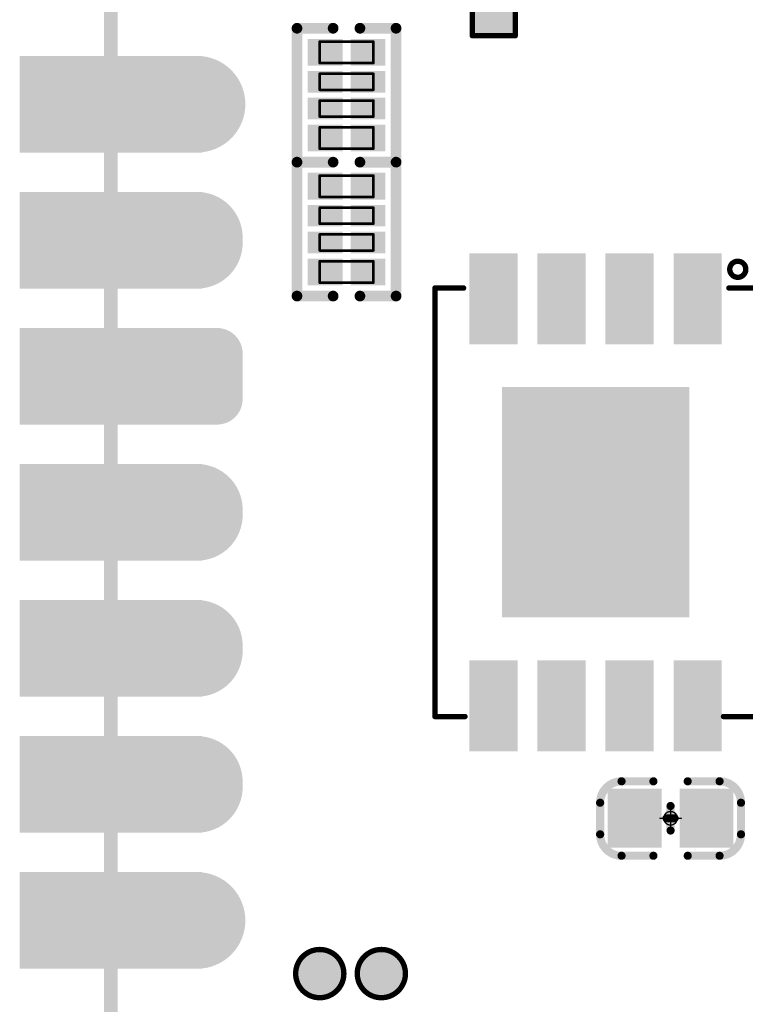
# Model space of a CAD drawing. Header units: millimetres. Extents: x 147.2 to 171.6, y 52.1 to 124.3.
# Tile 3 of 9: x 147.2 to 160.7, y 80.6 to 99. Entities that reach past the tile are written whole.
import ezdxf

# ---------------------------------------------------------------- set-up
doc = ezdxf.new("R2010")
doc.units = ezdxf.units.MM
for name, color, linetype in [('BottomLayer', 5, 'Continuous'), ('BottomOverlay', 54, 'Continuous'), ('BottomPaste', 16, 'Continuous'), ('BottomSolder', 6, 'Continuous'), ('KeepOutLayer', 6, 'Continuous'), ('Mechanical1', 6, 'Continuous'), ('Mechanical13', 56, 'Continuous'), ('Mechanical15', 56, 'Continuous'), ('MidLayer1', 16, 'Continuous'), ('MidLayer2', 76, 'Continuous'), ('MidLayer3', 90, 'Continuous'), ('MidLayer4', 156, 'Continuous'), ('MultiLayer', 9, 'Continuous'), ('PadHoleLayer', 156, 'Continuous'), ('TopLayer', 1, 'Continuous'), ('TopSolder', 216, 'Continuous')]:
    doc.layers.add(name, color=color, linetype=linetype)

# ---------------------------------------------------------------- blocks, each defined once
blk = doc.blocks.new('P_________1')
at = {"layer": 'BottomLayer'}
for points, const_width in [([(8.49, 16.51, 1), (9.29, 16.51, 1)], 0.8), ([(8.515, 14.02, 1), (9.265, 14.02, 1)], 0.75), ([(8.515, 13.92, 1), (9.265, 13.92, 1)], 0.75), ([(8.515, 11.48, 1), (9.265, 11.48, 1)], 0.75), ([(8.515, 11.38, 1), (9.265, 11.38, 1)], 0.75), ([(8.515, 8.94, 1), (9.265, 8.94, 1)], 0.75), ([(8.515, 8.84, 1), (9.265, 8.84, 1)], 0.75), ([(8.328, 6.775, 1), (8.703, 6.775, 1)], 0.375), ([(9.078, 6.775, 1), (9.453, 6.775, 1)], 0.375), ([(8.328, 5.925, 1), (8.703, 5.925, 1)], 0.375), ([(9.078, 5.925, 1), (9.453, 5.925, 1)], 0.375), ([(8.515, 3.86, 1), (9.265, 3.86, 1)], 0.75), ([(8.515, 3.76, 1), (9.265, 3.76, 1)], 0.75), ([(8.49, 1.27, 1), (9.29, 1.27, 1)], 0.8)]:
    blk.add_lwpolyline(points, format="xyb", close=True, dxfattribs=dict(at, const_width=const_width))
at = {"layer": 'BottomLayer', "const_width": 1.5}
for points in [[(8.89, 14.02), (8.89, 13.92)], [(8.89, 11.48), (8.89, 11.38)], [(8.89, 8.94), (8.89, 8.84)], [(8.89, 3.86), (8.89, 3.76)]]:
    blk.add_lwpolyline(points, dxfattribs=at)
at = {"layer": 'BottomLayer'}
for points in [[(8.9, 15.71), (12.1, 15.71), (8.9, 17.31), (12.1, 17.31)], [(8.9, 13.17), (12.1, 13.17), (8.9, 14.77), (12.1, 14.77)], [(8.9, 10.63), (12.1, 10.63), (8.9, 12.23), (12.1, 12.23)], [(8.9, 8.09), (12.1, 8.09), (8.9, 9.69), (12.1, 9.69)], [(9.265, 5.55), (9.265, 7.15), (8.515, 5.55), (8.515, 7.15)], [(8.9, 5.55), (12.1, 5.55), (8.9, 7.15), (12.1, 7.15)], [(9.64, 5.925), (9.64, 6.775), (8.14, 5.925), (8.14, 6.775)], [(8.9, 3.01), (12.1, 3.01), (8.9, 4.61), (12.1, 4.61)], [(8.9, 0.47), (12.1, 0.47), (8.9, 2.07), (12.1, 2.07)]]:
    blk.add_solid(points, dxfattribs=at)
at = {"layer": 'BottomSolder'}
for points, const_width in [([(8.439, 16.51, 1), (9.341, 16.51, 1)], 0.902), ([(8.464, 14.02, 1), (9.316, 14.02, 1)], 0.852), ([(8.464, 13.92, 1), (9.316, 13.92, 1)], 0.852), ([(8.464, 11.48, 1), (9.316, 11.48, 1)], 0.852), ([(8.464, 11.38, 1), (9.316, 11.38, 1)], 0.852), ([(8.464, 8.94, 1), (9.316, 8.94, 1)], 0.852), ([(8.464, 8.84, 1), (9.316, 8.84, 1)], 0.852), ([(8.277, 6.775, 1), (8.753, 6.775, 1)], 0.477), ([(9.027, 6.775, 1), (9.503, 6.775, 1)], 0.477), ([(8.277, 5.925, 1), (8.753, 5.925, 1)], 0.477), ([(9.027, 5.925, 1), (9.503, 5.925, 1)], 0.477), ([(8.464, 3.86, 1), (9.316, 3.86, 1)], 0.852), ([(8.464, 3.76, 1), (9.316, 3.76, 1)], 0.852), ([(8.439, 1.27, 1), (9.341, 1.27, 1)], 0.902)]:
    blk.add_lwpolyline(points, format="xyb", close=True, dxfattribs=dict(at, const_width=const_width))
at = {"layer": 'BottomSolder', "const_width": 1.703}
for points in [[(8.89, 14.02), (8.89, 13.92)], [(8.89, 11.48), (8.89, 11.38)], [(8.89, 8.94), (8.89, 8.84)], [(8.89, 3.86), (8.89, 3.76)]]:
    blk.add_lwpolyline(points, dxfattribs=at)
at = {"layer": 'BottomSolder'}
for points in [[(8.798, 15.608), (12.202, 15.608), (8.798, 17.412), (12.202, 17.412)], [(8.798, 13.068), (12.202, 13.068), (8.798, 14.872), (12.202, 14.872)], [(8.798, 10.528), (12.202, 10.528), (8.798, 12.332), (12.202, 12.332)], [(8.798, 7.988), (12.202, 7.988), (8.798, 9.792), (12.202, 9.792)], [(9.265, 5.448), (9.265, 7.252), (8.515, 5.448), (8.515, 7.252)], [(8.798, 5.448), (12.202, 5.448), (8.798, 7.252), (12.202, 7.252)], [(9.742, 5.925), (9.742, 6.775), (8.038, 5.925), (8.038, 6.775)], [(8.798, 2.908), (12.202, 2.908), (8.798, 4.712), (12.202, 4.712)], [(8.798, 0.368), (12.202, 0.368), (8.798, 2.172), (12.202, 2.172)]]:
    blk.add_solid(points, dxfattribs=at)
at = {"layer": 'Mechanical1', "const_width": 0.254}
blk.add_lwpolyline([(10.5, 24.5), (10.5, -24.5)], dxfattribs=at)
at = {"layer": 'MidLayer1'}
for points, const_width in [([(8.49, 16.51, 1), (9.29, 16.51, 1)], 0.8), ([(8.515, 14.02, 1), (9.265, 14.02, 1)], 0.75), ([(8.515, 13.92, 1), (9.265, 13.92, 1)], 0.75), ([(8.515, 11.48, 1), (9.265, 11.48, 1)], 0.75), ([(8.515, 11.38, 1), (9.265, 11.38, 1)], 0.75), ([(8.515, 8.94, 1), (9.265, 8.94, 1)], 0.75), ([(8.515, 8.84, 1), (9.265, 8.84, 1)], 0.75), ([(8.328, 6.775, 1), (8.703, 6.775, 1)], 0.375), ([(9.078, 6.775, 1), (9.453, 6.775, 1)], 0.375), ([(8.328, 5.925, 1), (8.703, 5.925, 1)], 0.375), ([(9.078, 5.925, 1), (9.453, 5.925, 1)], 0.375), ([(8.515, 3.86, 1), (9.265, 3.86, 1)], 0.75), ([(8.515, 3.76, 1), (9.265, 3.76, 1)], 0.75), ([(8.49, 1.27, 1), (9.29, 1.27, 1)], 0.8)]:
    blk.add_lwpolyline(points, format="xyb", close=True, dxfattribs=dict(at, const_width=const_width))
at = {"layer": 'MidLayer1', "const_width": 1.5}
for points in [[(8.89, 14.02), (8.89, 13.92)], [(8.89, 11.48), (8.89, 11.38)], [(8.89, 8.94), (8.89, 8.84)], [(8.89, 3.86), (8.89, 3.76)]]:
    blk.add_lwpolyline(points, dxfattribs=at)
at = {"layer": 'MidLayer1'}
for points in [[(8.9, 15.71), (12.1, 15.71), (8.9, 17.31), (12.1, 17.31)], [(8.9, 13.17), (12.1, 13.17), (8.9, 14.77), (12.1, 14.77)], [(8.9, 10.63), (12.1, 10.63), (8.9, 12.23), (12.1, 12.23)], [(8.9, 8.09), (12.1, 8.09), (8.9, 9.69), (12.1, 9.69)], [(9.265, 5.55), (9.265, 7.15), (8.515, 5.55), (8.515, 7.15)], [(8.9, 5.55), (12.1, 5.55), (8.9, 7.15), (12.1, 7.15)], [(9.64, 5.925), (9.64, 6.775), (8.14, 5.925), (8.14, 6.775)], [(8.9, 3.01), (12.1, 3.01), (8.9, 4.61), (12.1, 4.61)], [(8.9, 0.47), (12.1, 0.47), (8.9, 2.07), (12.1, 2.07)]]:
    blk.add_solid(points, dxfattribs=at)
at = {"layer": 'MidLayer2'}
for points, const_width in [([(8.49, 16.51, 1), (9.29, 16.51, 1)], 0.8), ([(8.515, 14.02, 1), (9.265, 14.02, 1)], 0.75), ([(8.515, 13.92, 1), (9.265, 13.92, 1)], 0.75), ([(8.515, 11.48, 1), (9.265, 11.48, 1)], 0.75), ([(8.515, 11.38, 1), (9.265, 11.38, 1)], 0.75), ([(8.515, 8.94, 1), (9.265, 8.94, 1)], 0.75), ([(8.515, 8.84, 1), (9.265, 8.84, 1)], 0.75), ([(8.328, 6.775, 1), (8.703, 6.775, 1)], 0.375), ([(9.078, 6.775, 1), (9.453, 6.775, 1)], 0.375), ([(8.328, 5.925, 1), (8.703, 5.925, 1)], 0.375), ([(9.078, 5.925, 1), (9.453, 5.925, 1)], 0.375), ([(8.515, 3.86, 1), (9.265, 3.86, 1)], 0.75), ([(8.515, 3.76, 1), (9.265, 3.76, 1)], 0.75), ([(8.49, 1.27, 1), (9.29, 1.27, 1)], 0.8)]:
    blk.add_lwpolyline(points, format="xyb", close=True, dxfattribs=dict(at, const_width=const_width))
at = {"layer": 'MidLayer2', "const_width": 1.5}
for points in [[(8.89, 14.02), (8.89, 13.92)], [(8.89, 11.48), (8.89, 11.38)], [(8.89, 8.94), (8.89, 8.84)], [(8.89, 3.86), (8.89, 3.76)]]:
    blk.add_lwpolyline(points, dxfattribs=at)
at = {"layer": 'MidLayer2'}
for points in [[(8.9, 15.71), (12.1, 15.71), (8.9, 17.31), (12.1, 17.31)], [(8.9, 13.17), (12.1, 13.17), (8.9, 14.77), (12.1, 14.77)], [(8.9, 10.63), (12.1, 10.63), (8.9, 12.23), (12.1, 12.23)], [(8.9, 8.09), (12.1, 8.09), (8.9, 9.69), (12.1, 9.69)], [(9.265, 5.55), (9.265, 7.15), (8.515, 5.55), (8.515, 7.15)], [(8.9, 5.55), (12.1, 5.55), (8.9, 7.15), (12.1, 7.15)], [(9.64, 5.925), (9.64, 6.775), (8.14, 5.925), (8.14, 6.775)], [(8.9, 3.01), (12.1, 3.01), (8.9, 4.61), (12.1, 4.61)], [(8.9, 0.47), (12.1, 0.47), (8.9, 2.07), (12.1, 2.07)]]:
    blk.add_solid(points, dxfattribs=at)
at = {"layer": 'MidLayer3'}
for points, const_width in [([(8.49, 16.51, 1), (9.29, 16.51, 1)], 0.8), ([(8.515, 14.02, 1), (9.265, 14.02, 1)], 0.75), ([(8.515, 13.92, 1), (9.265, 13.92, 1)], 0.75), ([(8.515, 11.48, 1), (9.265, 11.48, 1)], 0.75), ([(8.515, 11.38, 1), (9.265, 11.38, 1)], 0.75), ([(8.515, 8.94, 1), (9.265, 8.94, 1)], 0.75), ([(8.515, 8.84, 1), (9.265, 8.84, 1)], 0.75), ([(8.328, 6.775, 1), (8.703, 6.775, 1)], 0.375), ([(9.078, 6.775, 1), (9.453, 6.775, 1)], 0.375), ([(8.328, 5.925, 1), (8.703, 5.925, 1)], 0.375), ([(9.078, 5.925, 1), (9.453, 5.925, 1)], 0.375), ([(8.515, 3.86, 1), (9.265, 3.86, 1)], 0.75), ([(8.515, 3.76, 1), (9.265, 3.76, 1)], 0.75), ([(8.49, 1.27, 1), (9.29, 1.27, 1)], 0.8)]:
    blk.add_lwpolyline(points, format="xyb", close=True, dxfattribs=dict(at, const_width=const_width))
at = {"layer": 'MidLayer3', "const_width": 1.5}
for points in [[(8.89, 14.02), (8.89, 13.92)], [(8.89, 11.48), (8.89, 11.38)], [(8.89, 8.94), (8.89, 8.84)], [(8.89, 3.86), (8.89, 3.76)]]:
    blk.add_lwpolyline(points, dxfattribs=at)
at = {"layer": 'MidLayer3'}
for points in [[(8.9, 15.71), (12.1, 15.71), (8.9, 17.31), (12.1, 17.31)], [(8.9, 13.17), (12.1, 13.17), (8.9, 14.77), (12.1, 14.77)], [(8.9, 10.63), (12.1, 10.63), (8.9, 12.23), (12.1, 12.23)], [(8.9, 8.09), (12.1, 8.09), (8.9, 9.69), (12.1, 9.69)], [(9.265, 5.55), (9.265, 7.15), (8.515, 5.55), (8.515, 7.15)], [(8.9, 5.55), (12.1, 5.55), (8.9, 7.15), (12.1, 7.15)], [(9.64, 5.925), (9.64, 6.775), (8.14, 5.925), (8.14, 6.775)], [(8.9, 3.01), (12.1, 3.01), (8.9, 4.61), (12.1, 4.61)], [(8.9, 0.47), (12.1, 0.47), (8.9, 2.07), (12.1, 2.07)]]:
    blk.add_solid(points, dxfattribs=at)
at = {"layer": 'MidLayer4'}
for points, const_width in [([(8.49, 16.51, 1), (9.29, 16.51, 1)], 0.8), ([(8.515, 14.02, 1), (9.265, 14.02, 1)], 0.75), ([(8.515, 13.92, 1), (9.265, 13.92, 1)], 0.75), ([(8.515, 11.48, 1), (9.265, 11.48, 1)], 0.75), ([(8.515, 11.38, 1), (9.265, 11.38, 1)], 0.75), ([(8.515, 8.94, 1), (9.265, 8.94, 1)], 0.75), ([(8.515, 8.84, 1), (9.265, 8.84, 1)], 0.75), ([(8.328, 6.775, 1), (8.703, 6.775, 1)], 0.375), ([(9.078, 6.775, 1), (9.453, 6.775, 1)], 0.375), ([(8.328, 5.925, 1), (8.703, 5.925, 1)], 0.375), ([(9.078, 5.925, 1), (9.453, 5.925, 1)], 0.375), ([(8.515, 3.86, 1), (9.265, 3.86, 1)], 0.75), ([(8.515, 3.76, 1), (9.265, 3.76, 1)], 0.75), ([(8.49, 1.27, 1), (9.29, 1.27, 1)], 0.8)]:
    blk.add_lwpolyline(points, format="xyb", close=True, dxfattribs=dict(at, const_width=const_width))
at = {"layer": 'MidLayer4', "const_width": 1.5}
for points in [[(8.89, 14.02), (8.89, 13.92)], [(8.89, 11.48), (8.89, 11.38)], [(8.89, 8.94), (8.89, 8.84)], [(8.89, 3.86), (8.89, 3.76)]]:
    blk.add_lwpolyline(points, dxfattribs=at)
at = {"layer": 'MidLayer4'}
for points in [[(8.9, 15.71), (12.1, 15.71), (8.9, 17.31), (12.1, 17.31)], [(8.9, 13.17), (12.1, 13.17), (8.9, 14.77), (12.1, 14.77)], [(8.9, 10.63), (12.1, 10.63), (8.9, 12.23), (12.1, 12.23)], [(8.9, 8.09), (12.1, 8.09), (8.9, 9.69), (12.1, 9.69)], [(9.265, 5.55), (9.265, 7.15), (8.515, 5.55), (8.515, 7.15)], [(8.9, 5.55), (12.1, 5.55), (8.9, 7.15), (12.1, 7.15)], [(9.64, 5.925), (9.64, 6.775), (8.14, 5.925), (8.14, 6.775)], [(8.9, 3.01), (12.1, 3.01), (8.9, 4.61), (12.1, 4.61)], [(8.9, 0.47), (12.1, 0.47), (8.9, 2.07), (12.1, 2.07)]]:
    blk.add_solid(points, dxfattribs=at)
at = {"layer": 'MultiLayer'}
for points, const_width in [([(8.49, 16.51, 1), (9.29, 16.51, 1)], 0.8), ([(8.515, 14.02, 1), (9.265, 14.02, 1)], 0.75), ([(8.515, 13.92, 1), (9.265, 13.92, 1)], 0.75), ([(8.515, 11.48, 1), (9.265, 11.48, 1)], 0.75), ([(8.515, 11.38, 1), (9.265, 11.38, 1)], 0.75), ([(8.515, 8.94, 1), (9.265, 8.94, 1)], 0.75), ([(8.515, 8.84, 1), (9.265, 8.84, 1)], 0.75), ([(8.328, 6.775, 1), (8.703, 6.775, 1)], 0.375), ([(9.078, 6.775, 1), (9.453, 6.775, 1)], 0.375), ([(8.328, 5.925, 1), (8.703, 5.925, 1)], 0.375), ([(9.078, 5.925, 1), (9.453, 5.925, 1)], 0.375), ([(8.515, 3.86, 1), (9.265, 3.86, 1)], 0.75), ([(8.515, 3.76, 1), (9.265, 3.76, 1)], 0.75), ([(8.49, 1.27, 1), (9.29, 1.27, 1)], 0.8)]:
    blk.add_lwpolyline(points, format="xyb", close=True, dxfattribs=dict(at, const_width=const_width))
at = {"layer": 'MultiLayer', "const_width": 1.5}
for points in [[(8.89, 14.02), (8.89, 13.92)], [(8.89, 11.48), (8.89, 11.38)], [(8.89, 8.94), (8.89, 8.84)], [(8.89, 3.86), (8.89, 3.76)]]:
    blk.add_lwpolyline(points, dxfattribs=at)
at = {"layer": 'MultiLayer'}
for points in [[(8.9, 15.71), (12.1, 15.71), (8.9, 17.31), (12.1, 17.31)], [(8.9, 13.17), (12.1, 13.17), (8.9, 14.77), (12.1, 14.77)], [(8.9, 10.63), (12.1, 10.63), (8.9, 12.23), (12.1, 12.23)], [(8.9, 8.09), (12.1, 8.09), (8.9, 9.69), (12.1, 9.69)], [(9.265, 5.55), (9.265, 7.15), (8.515, 5.55), (8.515, 7.15)], [(8.9, 5.55), (12.1, 5.55), (8.9, 7.15), (12.1, 7.15)], [(9.64, 5.925), (9.64, 6.775), (8.14, 5.925), (8.14, 6.775)], [(8.9, 3.01), (12.1, 3.01), (8.9, 4.61), (12.1, 4.61)], [(8.9, 0.47), (12.1, 0.47), (8.9, 2.07), (12.1, 2.07)]]:
    blk.add_solid(points, dxfattribs=at)
at = {"layer": 'PadHoleLayer', "const_width": 0.5}
for points in [[(8.64, 16.51, 1), (9.14, 16.51, 1)], [(10.25, 16.51, 1), (10.75, 16.51, 1)], [(8.64, 13.97, 1), (9.14, 13.97, 1)], [(10.25, 13.97, 1), (10.75, 13.97, 1)], [(8.64, 11.43, 1), (9.14, 11.43, 1)], [(10.25, 11.43, 1), (10.75, 11.43, 1)], [(8.64, 8.89, 1), (9.14, 8.89, 1)], [(10.25, 8.89, 1), (10.75, 8.89, 1)], [(8.64, 6.35, 1), (9.14, 6.35, 1)], [(10.25, 6.35, 1), (10.75, 6.35, 1)], [(8.64, 3.81, 1), (9.14, 3.81, 1)], [(10.25, 3.81, 1), (10.75, 3.81, 1)], [(8.64, 1.27, 1), (9.14, 1.27, 1)], [(10.25, 1.27, 1), (10.75, 1.27, 1)]]:
    blk.add_lwpolyline(points, format="xyb", close=True, dxfattribs=at)
at = {"layer": 'TopLayer'}
for points, const_width in [([(8.49, 16.51, 1), (9.29, 16.51, 1)], 0.8), ([(8.515, 14.02, 1), (9.265, 14.02, 1)], 0.75), ([(8.515, 13.92, 1), (9.265, 13.92, 1)], 0.75), ([(8.515, 11.48, 1), (9.265, 11.48, 1)], 0.75), ([(8.515, 11.38, 1), (9.265, 11.38, 1)], 0.75), ([(8.515, 8.94, 1), (9.265, 8.94, 1)], 0.75), ([(8.515, 8.84, 1), (9.265, 8.84, 1)], 0.75), ([(8.328, 6.775, 1), (8.703, 6.775, 1)], 0.375), ([(9.078, 6.775, 1), (9.453, 6.775, 1)], 0.375), ([(8.328, 5.925, 1), (8.703, 5.925, 1)], 0.375), ([(9.078, 5.925, 1), (9.453, 5.925, 1)], 0.375), ([(8.515, 3.86, 1), (9.265, 3.86, 1)], 0.75), ([(8.515, 3.76, 1), (9.265, 3.76, 1)], 0.75), ([(8.49, 1.27, 1), (9.29, 1.27, 1)], 0.8)]:
    blk.add_lwpolyline(points, format="xyb", close=True, dxfattribs=dict(at, const_width=const_width))
at = {"layer": 'TopLayer', "const_width": 1.5}
for points in [[(8.89, 14.02), (8.89, 13.92)], [(8.89, 11.48), (8.89, 11.38)], [(8.89, 8.94), (8.89, 8.84)], [(8.89, 3.86), (8.89, 3.76)]]:
    blk.add_lwpolyline(points, dxfattribs=at)
at = {"layer": 'TopLayer'}
for points in [[(8.9, 15.71), (12.1, 15.71), (8.9, 17.31), (12.1, 17.31)], [(8.9, 13.17), (12.1, 13.17), (8.9, 14.77), (12.1, 14.77)], [(8.9, 10.63), (12.1, 10.63), (8.9, 12.23), (12.1, 12.23)], [(8.9, 8.09), (12.1, 8.09), (8.9, 9.69), (12.1, 9.69)], [(9.265, 5.55), (9.265, 7.15), (8.515, 5.55), (8.515, 7.15)], [(8.9, 5.55), (12.1, 5.55), (8.9, 7.15), (12.1, 7.15)], [(9.64, 5.925), (9.64, 6.775), (8.14, 5.925), (8.14, 6.775)], [(8.9, 3.01), (12.1, 3.01), (8.9, 4.61), (12.1, 4.61)], [(8.9, 0.47), (12.1, 0.47), (8.9, 2.07), (12.1, 2.07)]]:
    blk.add_solid(points, dxfattribs=at)
at = {"layer": 'TopSolder'}
for points, const_width in [([(8.439, 16.51, 1), (9.341, 16.51, 1)], 0.902), ([(8.464, 14.02, 1), (9.316, 14.02, 1)], 0.852), ([(8.464, 13.92, 1), (9.316, 13.92, 1)], 0.852), ([(8.464, 11.48, 1), (9.316, 11.48, 1)], 0.852), ([(8.464, 11.38, 1), (9.316, 11.38, 1)], 0.852), ([(8.464, 8.94, 1), (9.316, 8.94, 1)], 0.852), ([(8.464, 8.84, 1), (9.316, 8.84, 1)], 0.852), ([(8.277, 6.775, 1), (8.753, 6.775, 1)], 0.477), ([(9.027, 6.775, 1), (9.503, 6.775, 1)], 0.477), ([(8.277, 5.925, 1), (8.753, 5.925, 1)], 0.477), ([(9.027, 5.925, 1), (9.503, 5.925, 1)], 0.477), ([(8.464, 3.86, 1), (9.316, 3.86, 1)], 0.852), ([(8.464, 3.76, 1), (9.316, 3.76, 1)], 0.852), ([(8.439, 1.27, 1), (9.341, 1.27, 1)], 0.902)]:
    blk.add_lwpolyline(points, format="xyb", close=True, dxfattribs=dict(at, const_width=const_width))
at = {"layer": 'TopSolder', "const_width": 1.703}
for points in [[(8.89, 14.02), (8.89, 13.92)], [(8.89, 11.48), (8.89, 11.38)], [(8.89, 8.94), (8.89, 8.84)], [(8.89, 3.86), (8.89, 3.76)]]:
    blk.add_lwpolyline(points, dxfattribs=at)
at = {"layer": 'TopSolder'}
for points in [[(8.798, 15.608), (12.202, 15.608), (8.798, 17.412), (12.202, 17.412)], [(8.798, 13.068), (12.202, 13.068), (8.798, 14.872), (12.202, 14.872)], [(8.798, 10.528), (12.202, 10.528), (8.798, 12.332), (12.202, 12.332)], [(8.798, 7.988), (12.202, 7.988), (8.798, 9.792), (12.202, 9.792)], [(9.265, 5.448), (9.265, 7.252), (8.515, 5.448), (8.515, 7.252)], [(8.798, 5.448), (12.202, 5.448), (8.798, 7.252), (12.202, 7.252)], [(9.742, 5.925), (9.742, 6.775), (8.038, 5.925), (8.038, 6.775)], [(8.798, 2.908), (12.202, 2.908), (8.798, 4.712), (12.202, 4.712)], [(8.798, 0.368), (12.202, 0.368), (8.798, 2.172), (12.202, 2.172)]]:
    blk.add_solid(points, dxfattribs=at)
blk = doc.blocks.new('C0603_B_11')
at = {"layer": 'BottomLayer'}
for points in [[(-1.07, -0.45), (-0.27, -0.45), (-1.07, 0.45), (-0.27, 0.45)], [(0.27, -0.45), (1.07, -0.45), (0.27, 0.45), (1.07, 0.45)]]:
    blk.add_solid(points, dxfattribs=at)
at = {"layer": 'BottomOverlay', "const_width": 0.152}
for points in [[(-1.315, 0.29, -0.414213), (-0.915, 0.69)], [(0.915, 0.69, -0.414213), (1.315, 0.29)], [(-0.915, -0.7, -0.414213), (-1.315, -0.3)], [(1.315, -0.3, -0.414213), (0.915, -0.7)]]:
    blk.add_lwpolyline(points, format="xyb", dxfattribs=at)
for points in [[(-0.915, 0.69), (-0.32, 0.69)], [(0.32, 0.69), (0.915, 0.69)], [(-1.315, -0.3), (-1.315, 0.29)], [(0, -0.229), (0, 0.229)], [(1.315, -0.3), (1.315, 0.29)], [(-0.076, 0), (0, 0)], [(0, 0), (0.076, 0)], [(-0.915, -0.7), (-0.32, -0.7)], [(0.32, -0.7), (0.915, -0.7)]]:
    blk.add_lwpolyline(points, dxfattribs=at)
at = {"layer": 'BottomOverlay'}
for points, const_width in [([(-0.953, 0.69, 1), (-0.877, 0.69, 1)], 0.076), ([(-0.953, 0.69, 1), (-0.877, 0.69, 1)], 0.076), ([(-0.358, 0.69, 1), (-0.282, 0.69, 1)], 0.076), ([(0.282, 0.69, 1), (0.358, 0.69, 1)], 0.076), ([(0.877, 0.69, 1), (0.953, 0.69, 1)], 0.076), ([(0.877, 0.69, 1), (0.953, 0.69, 1)], 0.076), ([(-1.353, 0.29, 1), (-1.277, 0.29, 1)], 0.076), ([(-1.353, 0.29, 1), (-1.277, 0.29, 1)], 0.076), ([(-0.038, 0.229, 1), (0.038, 0.229, 1)], 0.0762), ([(1.277, 0.29, 1), (1.353, 0.29, 1)], 0.076), ([(1.277, 0.29, 1), (1.353, 0.29, 1)], 0.076), ([(-0.114, 0, 1), (-0.038, 0, 1)], 0.0762), ([(-0.038, 0, 1), (0.038, 0, 1)], 0.0762), ([(-0.038, 0, 1), (0.038, 0, 1)], 0.0762), ([(0.038, 0, 1), (0.114, 0, 1)], 0.0762), ([(-0.038, -0.229, 1), (0.038, -0.229, 1)], 0.0762), ([(-1.353, -0.3, 1), (-1.277, -0.3, 1)], 0.076), ([(-1.353, -0.3, 1), (-1.277, -0.3, 1)], 0.076), ([(1.277, -0.3, 1), (1.353, -0.3, 1)], 0.076), ([(1.277, -0.3, 1), (1.353, -0.3, 1)], 0.076), ([(-0.953, -0.7, 1), (-0.877, -0.7, 1)], 0.076), ([(-0.953, -0.7, 1), (-0.877, -0.7, 1)], 0.076), ([(-0.358, -0.7, 1), (-0.282, -0.7, 1)], 0.076), ([(0.282, -0.7, 1), (0.358, -0.7, 1)], 0.076), ([(0.877, -0.7, 1), (0.953, -0.7, 1)], 0.076), ([(0.877, -0.7, 1), (0.953, -0.7, 1)], 0.076)]:
    blk.add_lwpolyline(points, format="xyb", close=True, dxfattribs=dict(at, const_width=const_width))
at = {"layer": 'BottomPaste'}
for points in [[(-1.07, -0.45), (-0.27, -0.45), (-1.07, 0.45), (-0.27, 0.45)], [(0.27, -0.45), (1.07, -0.45), (0.27, 0.45), (1.07, 0.45)]]:
    blk.add_solid(points, dxfattribs=at)
at = {"layer": 'BottomSolder'}
for points in [[(-1.172, -0.552), (-0.168, -0.552), (-1.172, 0.552), (-0.168, 0.552)], [(0.168, -0.552), (1.172, -0.552), (0.168, 0.552), (1.172, 0.552)]]:
    blk.add_solid(points, dxfattribs=at)
at = {"layer": 'Mechanical15', "const_width": 0.0254}
for points in [[(0, -0.2), (0, 0.2)], [(-0.2, 0), (0.2, 0)]]:
    blk.add_lwpolyline(points, dxfattribs=at)
at = {"layer": 'Mechanical15'}
for points, const_width in [([(-0.006, 0.2, 1), (0.006, 0.2, 1)], 0.0127), ([(-0.206, 0, 1), (-0.194, 0, 1)], 0.0127), ([(0.127, 0, 1), (-0.127, 0, 1)], 0.0254), ([(-0.133, 0, 1), (-0.121, 0, 1)], 0.0127), ([(0.121, 0, 1), (0.133, 0, 1)], 0.0127), ([(0.194, 0, 1), (0.206, 0, 1)], 0.0127), ([(-0.006, -0.2, 1), (0.006, -0.2, 1)], 0.0127)]:
    blk.add_lwpolyline(points, format="xyb", close=True, dxfattribs=dict(at, const_width=const_width))
blk = doc.blocks.new('ESD0402_B_20')
at = {"layer": 'BottomLayer'}
for points in [[(-0.7, 0.3), (-0.7, -0.3), (-0.15, 0.3), (-0.15, -0.3)], [(0.15, 0.3), (0.15, -0.3), (0.7, 0.3), (0.7, -0.3)]]:
    blk.add_solid(points, dxfattribs=at)
at = {"layer": 'BottomOverlay', "const_width": 0.1}
for points in [[(-0.8, 0.4), (-0.8, -0.4)], [(-0.8, 0.4), (0.8, 0.4)], [(0.8, 0.4), (0.8, -0.4)], [(0.95, 0.25), (0.95, -0.25)], [(-0.8, -0.4), (0.8, -0.4)]]:
    blk.add_lwpolyline(points, dxfattribs=at)
at = {"layer": 'BottomOverlay', "const_width": 0.05}
for points in [[(-0.825, 0.4, 1), (-0.775, 0.4, 1)], [(-0.825, 0.4, 1), (-0.775, 0.4, 1)], [(0.775, 0.4, 1), (0.825, 0.4, 1)], [(0.775, 0.4, 1), (0.825, 0.4, 1)], [(0.925, 0.25, 1), (0.975, 0.25, 1)], [(-0.825, -0.4, 1), (-0.775, -0.4, 1)], [(-0.825, -0.4, 1), (-0.775, -0.4, 1)], [(0.775, -0.4, 1), (0.825, -0.4, 1)], [(0.775, -0.4, 1), (0.825, -0.4, 1)], [(0.925, -0.25, 1), (0.975, -0.25, 1)]]:
    blk.add_lwpolyline(points, format="xyb", close=True, dxfattribs=at)
at = {"layer": 'BottomPaste'}
for points in [[(-0.7, 0.3), (-0.7, -0.3), (-0.15, 0.3), (-0.15, -0.3)], [(0.15, 0.3), (0.15, -0.3), (0.7, 0.3), (0.7, -0.3)]]:
    blk.add_solid(points, dxfattribs=at)
at = {"layer": 'BottomSolder'}
for points in [[(-0.802, 0.402), (-0.802, -0.402), (-0.048, 0.402), (-0.048, -0.402)], [(0.048, 0.402), (0.048, -0.402), (0.802, 0.402), (0.802, -0.402)]]:
    blk.add_solid(points, dxfattribs=at)
blk = doc.blocks.new('TEST_B_31')
at = {"layer": 'BottomLayer', "const_width": 0.35}
blk.add_lwpolyline([(-0.175, 0, 1), (0.175, 0, 1)], format="xyb", close=True, dxfattribs=at)
at = {"layer": 'BottomOverlay'}
for points, const_width in [([(0.45, 0, 1), (-0.45, 0, 1)], 0.1), ([(-0.475, 0, 1), (-0.425, 0, 1)], 0.05), ([(0.425, 0, 1), (0.475, 0, 1)], 0.05)]:
    blk.add_lwpolyline(points, format="xyb", close=True, dxfattribs=dict(at, const_width=const_width))
at = {"layer": 'BottomPaste', "const_width": 0.35}
blk.add_lwpolyline([(-0.175, 0, 1), (0.175, 0, 1)], format="xyb", close=True, dxfattribs=at)
at = {"layer": 'BottomSolder', "const_width": 0.4}
blk.add_lwpolyline([(-0.2, 0, 1), (0.2, 0, 1)], format="xyb", close=True, dxfattribs=at)
blk = doc.blocks.new('TEST_B_32')
at = {"layer": 'BottomLayer', "const_width": 0.35}
blk.add_lwpolyline([(-0.175, 0, 1), (0.175, 0, 1)], format="xyb", close=True, dxfattribs=at)
at = {"layer": 'BottomOverlay'}
for points, const_width in [([(0.45, 0, 1), (-0.45, 0, 1)], 0.1), ([(-0.475, 0, 1), (-0.425, 0, 1)], 0.05), ([(0.425, 0, 1), (0.475, 0, 1)], 0.05)]:
    blk.add_lwpolyline(points, format="xyb", close=True, dxfattribs=dict(at, const_width=const_width))
at = {"layer": 'BottomPaste', "const_width": 0.35}
blk.add_lwpolyline([(-0.175, 0, 1), (0.175, 0, 1)], format="xyb", close=True, dxfattribs=at)
at = {"layer": 'BottomSolder', "const_width": 0.4}
blk.add_lwpolyline([(-0.2, 0, 1), (0.2, 0, 1)], format="xyb", close=True, dxfattribs=at)
blk = doc.blocks.new('WSON8_8R00X6R00X0R80_T_B_36')
at = {"layer": 'BottomLayer'}
for points in [[(-4.6, 1.505), (-3, 1.505), (-4.6, 2.305), (-3, 2.305)], [(3, 1.505), (4.6, 1.505), (3, 2.305), (4.6, 2.305)], [(-2.1, -1.7), (2.1, -1.7), (-2.1, 1.7), (2.1, 1.7)], [(-4.6, 0.235), (-3, 0.235), (-4.6, 1.035), (-3, 1.035)], [(3, 0.235), (4.6, 0.235), (3, 1.035), (4.6, 1.035)], [(-4.6, -1.035), (-3, -1.035), (-4.6, -0.235), (-3, -0.235)], [(3, -1.035), (4.6, -1.035), (3, -0.235), (4.6, -0.235)], [(-4.6, -2.305), (-3, -2.305), (-4.6, -1.505), (-3, -1.505)], [(3, -2.305), (4.6, -2.305), (3, -1.505), (4.6, -1.505)]]:
    blk.add_solid(points, dxfattribs=at)
at = {"layer": 'BottomOverlay', "const_width": 0.1}
for points in [[(-4, 2.489), (-4, 3)], [(4.001, 3), (-4, 3)], [(4.001, 2.388), (4.001, 3)], [(4.001, -3), (4.001, -2.438)], [(-4, -3), (-4, -2.464)], [(4.001, -3), (-4, -3)]]:
    blk.add_lwpolyline(points, dxfattribs=at)
at = {"layer": 'BottomOverlay'}
for points, const_width in [([(-4.025, 3, 1), (-3.975, 3, 1)], 0.05), ([(-4.025, 3, 1), (-3.975, 3, 1)], 0.05), ([(3.976, 3, 1), (4.026, 3, 1)], 0.05), ([(3.976, 3, 1), (4.026, 3, 1)], 0.05), ([(-4.2, 2.655, 1), (-4.5, 2.655, 1)], 0.1), ([(-4.525, 2.655, 1), (-4.475, 2.655, 1)], 0.05), ([(-4.225, 2.655, 1), (-4.175, 2.655, 1)], 0.05), ([(-4.025, 2.489, 1), (-3.975, 2.489, 1)], 0.05), ([(3.976, 2.388, 1), (4.026, 2.388, 1)], 0.05), ([(3.976, -2.438, 1), (4.026, -2.438, 1)], 0.05), ([(-4.025, -2.464, 1), (-3.975, -2.464, 1)], 0.05), ([(-4.025, -3, 1), (-3.975, -3, 1)], 0.05), ([(-4.025, -3, 1), (-3.975, -3, 1)], 0.05), ([(3.976, -3, 1), (4.026, -3, 1)], 0.05), ([(3.976, -3, 1), (4.026, -3, 1)], 0.05)]:
    blk.add_lwpolyline(points, format="xyb", close=True, dxfattribs=dict(at, const_width=const_width))
at = {"layer": 'BottomPaste'}
for points in [[(-4.6, 1.505), (-3, 1.505), (-4.6, 2.305), (-3, 2.305)], [(3, 1.505), (4.6, 1.505), (3, 2.305), (4.6, 2.305)], [(-2.1, -1.7), (2.1, -1.7), (-2.1, 1.7), (2.1, 1.7)], [(-4.6, 0.235), (-3, 0.235), (-4.6, 1.035), (-3, 1.035)], [(3, 0.235), (4.6, 0.235), (3, 1.035), (4.6, 1.035)], [(-4.6, -1.035), (-3, -1.035), (-4.6, -0.235), (-3, -0.235)], [(3, -1.035), (4.6, -1.035), (3, -0.235), (4.6, -0.235)], [(-4.6, -2.305), (-3, -2.305), (-4.6, -1.505), (-3, -1.505)], [(3, -2.305), (4.6, -2.305), (3, -1.505), (4.6, -1.505)]]:
    blk.add_solid(points, dxfattribs=at)
at = {"layer": 'BottomSolder'}
for points in [[(-4.649, 1.455), (-2.95, 1.455), (-4.649, 2.355), (-2.95, 2.355)], [(2.95, 1.455), (4.649, 1.455), (2.95, 2.355), (4.649, 2.355)], [(-2.15, -1.75), (2.15, -1.75), (-2.15, 1.75), (2.15, 1.75)], [(-4.649, 0.185), (-2.95, 0.185), (-4.649, 1.085), (-2.95, 1.085)], [(2.95, 0.185), (4.649, 0.185), (2.95, 1.085), (4.649, 1.085)], [(-4.649, -1.085), (-2.95, -1.085), (-4.649, -0.185), (-2.95, -0.185)], [(2.95, -1.085), (4.649, -1.085), (2.95, -0.185), (4.649, -0.185)], [(-4.649, -2.355), (-2.95, -2.355), (-4.649, -1.455), (-2.95, -1.455)], [(2.95, -2.355), (4.649, -2.355), (2.95, -1.455), (4.649, -1.455)]]:
    blk.add_solid(points, dxfattribs=at)
blk = doc.blocks.new('0402_R_4_B_48')
at = {"layer": 'BottomLayer'}
for points in [[(-0.6, 0.125), (-0.6, 0.675), (-1, 0.125), (-1, 0.675)], [(-0.1, 0.125), (-0.1, 0.675), (-0.4, 0.125), (-0.4, 0.675)], [(0.4, 0.125), (0.4, 0.675), (0.1, 0.125), (0.1, 0.675)], [(1, 0.125), (1, 0.675), (0.6, 0.125), (0.6, 0.675)], [(-0.6, -0.675), (-0.6, -0.125), (-1, -0.675), (-1, -0.125)], [(-0.1, -0.675), (-0.1, -0.125), (-0.4, -0.675), (-0.4, -0.125)], [(0.4, -0.675), (0.4, -0.125), (0.1, -0.675), (0.1, -0.125)], [(1, -0.675), (1, -0.125), (0.6, -0.675), (0.6, -0.125)]]:
    blk.add_solid(points, dxfattribs=at)
at = {"layer": 'BottomOverlay', "const_width": 0.2}
for points in [[(1.25, 0.925), (-1.25, 0.925)], [(-1.25, 0.25), (-1.25, 0.925)], [(1.25, 0.25), (1.25, 0.925)], [(-1.25, -0.925), (-1.25, -0.25)], [(1.25, -0.925), (1.25, -0.25)], [(1.25, -0.925), (-1.25, -0.925)]]:
    blk.add_lwpolyline(points, dxfattribs=at)
at = {"layer": 'BottomOverlay', "const_width": 0.1}
for points in [[(-1.3, 0.925, 1), (-1.2, 0.925, 1)], [(-1.3, 0.925, 1), (-1.2, 0.925, 1)], [(1.2, 0.925, 1), (1.3, 0.925, 1)], [(1.2, 0.925, 1), (1.3, 0.925, 1)], [(-1.3, 0.25, 1), (-1.2, 0.25, 1)], [(1.2, 0.25, 1), (1.3, 0.25, 1)], [(-1.3, -0.25, 1), (-1.2, -0.25, 1)], [(1.2, -0.25, 1), (1.3, -0.25, 1)], [(-1.3, -0.925, 1), (-1.2, -0.925, 1)], [(-1.3, -0.925, 1), (-1.2, -0.925, 1)], [(1.2, -0.925, 1), (1.3, -0.925, 1)], [(1.2, -0.925, 1), (1.3, -0.925, 1)]]:
    blk.add_lwpolyline(points, format="xyb", close=True, dxfattribs=at)
at = {"layer": 'BottomPaste'}
for points in [[(-0.6, 0.125), (-0.6, 0.675), (-1, 0.125), (-1, 0.675)], [(-0.1, 0.125), (-0.1, 0.675), (-0.4, 0.125), (-0.4, 0.675)], [(0.4, 0.125), (0.4, 0.675), (0.1, 0.125), (0.1, 0.675)], [(1, 0.125), (1, 0.675), (0.6, 0.125), (0.6, 0.675)], [(-0.6, -0.675), (-0.6, -0.125), (-1, -0.675), (-1, -0.125)], [(-0.1, -0.675), (-0.1, -0.125), (-0.4, -0.675), (-0.4, -0.125)], [(0.4, -0.675), (0.4, -0.125), (0.1, -0.675), (0.1, -0.125)], [(1, -0.675), (1, -0.125), (0.6, -0.675), (0.6, -0.125)]]:
    blk.add_solid(points, dxfattribs=at)
at = {"layer": 'BottomSolder'}
for points in [[(-0.549, 0.074), (-0.549, 0.726), (-1.051, 0.074), (-1.051, 0.726)], [(-0.049, 0.074), (-0.049, 0.726), (-0.451, 0.074), (-0.451, 0.726)], [(0.451, 0.074), (0.451, 0.726), (0.049, 0.074), (0.049, 0.726)], [(1.051, 0.074), (1.051, 0.726), (0.549, 0.074), (0.549, 0.726)], [(-0.549, -0.726), (-0.549, -0.074), (-1.051, -0.726), (-1.051, -0.074)], [(-0.049, -0.726), (-0.049, -0.074), (-0.451, -0.726), (-0.451, -0.074)], [(0.451, -0.726), (0.451, -0.074), (0.049, -0.726), (0.049, -0.074)], [(1.051, -0.726), (1.051, -0.074), (0.549, -0.726), (0.549, -0.074)]]:
    blk.add_solid(points, dxfattribs=at)
at = {"layer": 'Mechanical13', "const_width": 0.05}
for points in [[(-0.6, 0.5), (-1, 0.5)], [(-1, -0.5), (-1, 0.5)], [(-0.6, -0.5), (-0.6, 0.5)], [(-0.4, -0.5), (-0.4, 0.5)], [(-0.1, 0.5), (-0.4, 0.5)], [(-0.1, -0.5), (-0.1, 0.5)], [(0.1, -0.5), (0.1, 0.5)], [(0.4, 0.5), (0.1, 0.5)], [(0.4, -0.5), (0.4, 0.5)], [(0.6, -0.5), (0.6, 0.5)], [(1, 0.5), (0.6, 0.5)], [(1, -0.5), (1, 0.5)], [(-0.6, -0.5), (-1, -0.5)], [(-0.6, -0.5), (-1, -0.5)], [(-0.1, -0.5), (-0.4, -0.5)], [(0.4, -0.5), (0.1, -0.5)], [(1, -0.5), (0.6, -0.5)]]:
    blk.add_lwpolyline(points, dxfattribs=at)
at = {"layer": 'Mechanical13', "const_width": 0.025}
for points in [[(-1.012, 0.5, 1), (-0.987, 0.5, 1)], [(-1.012, 0.5, 1), (-0.987, 0.5, 1)], [(-0.612, 0.5, 1), (-0.587, 0.5, 1)], [(-0.612, 0.5, 1), (-0.587, 0.5, 1)], [(-0.412, 0.5, 1), (-0.387, 0.5, 1)], [(-0.412, 0.5, 1), (-0.387, 0.5, 1)], [(-0.112, 0.5, 1), (-0.087, 0.5, 1)], [(-0.112, 0.5, 1), (-0.087, 0.5, 1)], [(0.088, 0.5, 1), (0.113, 0.5, 1)], [(0.088, 0.5, 1), (0.113, 0.5, 1)], [(0.388, 0.5, 1), (0.413, 0.5, 1)], [(0.388, 0.5, 1), (0.413, 0.5, 1)], [(0.588, 0.5, 1), (0.613, 0.5, 1)], [(0.588, 0.5, 1), (0.613, 0.5, 1)], [(0.988, 0.5, 1), (1.013, 0.5, 1)], [(0.988, 0.5, 1), (1.013, 0.5, 1)], [(-1.012, -0.5, 1), (-0.987, -0.5, 1)], [(-1.012, -0.5, 1), (-0.987, -0.5, 1)], [(-1.012, -0.5, 1), (-0.987, -0.5, 1)], [(-0.612, -0.5, 1), (-0.587, -0.5, 1)], [(-0.612, -0.5, 1), (-0.587, -0.5, 1)], [(-0.612, -0.5, 1), (-0.587, -0.5, 1)], [(-0.412, -0.5, 1), (-0.387, -0.5, 1)], [(-0.412, -0.5, 1), (-0.387, -0.5, 1)], [(-0.112, -0.5, 1), (-0.087, -0.5, 1)], [(-0.112, -0.5, 1), (-0.087, -0.5, 1)], [(0.088, -0.5, 1), (0.113, -0.5, 1)], [(0.088, -0.5, 1), (0.113, -0.5, 1)], [(0.388, -0.5, 1), (0.413, -0.5, 1)], [(0.388, -0.5, 1), (0.413, -0.5, 1)], [(0.588, -0.5, 1), (0.613, -0.5, 1)], [(0.588, -0.5, 1), (0.613, -0.5, 1)], [(0.988, -0.5, 1), (1.013, -0.5, 1)], [(0.988, -0.5, 1), (1.013, -0.5, 1)]]:
    blk.add_lwpolyline(points, format="xyb", close=True, dxfattribs=at)
blk = doc.blocks.new('0402_R_4_B_50')
at = {"layer": 'BottomLayer'}
for points in [[(-0.6, 0.125), (-0.6, 0.675), (-1, 0.125), (-1, 0.675)], [(-0.1, 0.125), (-0.1, 0.675), (-0.4, 0.125), (-0.4, 0.675)], [(0.4, 0.125), (0.4, 0.675), (0.1, 0.125), (0.1, 0.675)], [(1, 0.125), (1, 0.675), (0.6, 0.125), (0.6, 0.675)], [(-0.6, -0.675), (-0.6, -0.125), (-1, -0.675), (-1, -0.125)], [(-0.1, -0.675), (-0.1, -0.125), (-0.4, -0.675), (-0.4, -0.125)], [(0.4, -0.675), (0.4, -0.125), (0.1, -0.675), (0.1, -0.125)], [(1, -0.675), (1, -0.125), (0.6, -0.675), (0.6, -0.125)]]:
    blk.add_solid(points, dxfattribs=at)
at = {"layer": 'BottomOverlay', "const_width": 0.2}
for points in [[(1.25, 0.925), (-1.25, 0.925)], [(-1.25, 0.25), (-1.25, 0.925)], [(1.25, 0.25), (1.25, 0.925)], [(-1.25, -0.925), (-1.25, -0.25)], [(1.25, -0.925), (1.25, -0.25)], [(1.25, -0.925), (-1.25, -0.925)]]:
    blk.add_lwpolyline(points, dxfattribs=at)
at = {"layer": 'BottomOverlay', "const_width": 0.1}
for points in [[(-1.3, 0.925, 1), (-1.2, 0.925, 1)], [(-1.3, 0.925, 1), (-1.2, 0.925, 1)], [(1.2, 0.925, 1), (1.3, 0.925, 1)], [(1.2, 0.925, 1), (1.3, 0.925, 1)], [(-1.3, 0.25, 1), (-1.2, 0.25, 1)], [(1.2, 0.25, 1), (1.3, 0.25, 1)], [(-1.3, -0.25, 1), (-1.2, -0.25, 1)], [(1.2, -0.25, 1), (1.3, -0.25, 1)], [(-1.3, -0.925, 1), (-1.2, -0.925, 1)], [(-1.3, -0.925, 1), (-1.2, -0.925, 1)], [(1.2, -0.925, 1), (1.3, -0.925, 1)], [(1.2, -0.925, 1), (1.3, -0.925, 1)]]:
    blk.add_lwpolyline(points, format="xyb", close=True, dxfattribs=at)
at = {"layer": 'BottomPaste'}
for points in [[(-0.6, 0.125), (-0.6, 0.675), (-1, 0.125), (-1, 0.675)], [(-0.1, 0.125), (-0.1, 0.675), (-0.4, 0.125), (-0.4, 0.675)], [(0.4, 0.125), (0.4, 0.675), (0.1, 0.125), (0.1, 0.675)], [(1, 0.125), (1, 0.675), (0.6, 0.125), (0.6, 0.675)], [(-0.6, -0.675), (-0.6, -0.125), (-1, -0.675), (-1, -0.125)], [(-0.1, -0.675), (-0.1, -0.125), (-0.4, -0.675), (-0.4, -0.125)], [(0.4, -0.675), (0.4, -0.125), (0.1, -0.675), (0.1, -0.125)], [(1, -0.675), (1, -0.125), (0.6, -0.675), (0.6, -0.125)]]:
    blk.add_solid(points, dxfattribs=at)
at = {"layer": 'BottomSolder'}
for points in [[(-0.549, 0.074), (-0.549, 0.726), (-1.051, 0.074), (-1.051, 0.726)], [(-0.049, 0.074), (-0.049, 0.726), (-0.451, 0.074), (-0.451, 0.726)], [(0.451, 0.074), (0.451, 0.726), (0.049, 0.074), (0.049, 0.726)], [(1.051, 0.074), (1.051, 0.726), (0.549, 0.074), (0.549, 0.726)], [(-0.549, -0.726), (-0.549, -0.074), (-1.051, -0.726), (-1.051, -0.074)], [(-0.049, -0.726), (-0.049, -0.074), (-0.451, -0.726), (-0.451, -0.074)], [(0.451, -0.726), (0.451, -0.074), (0.049, -0.726), (0.049, -0.074)], [(1.051, -0.726), (1.051, -0.074), (0.549, -0.726), (0.549, -0.074)]]:
    blk.add_solid(points, dxfattribs=at)
at = {"layer": 'Mechanical13', "const_width": 0.05}
for points in [[(-0.6, 0.5), (-1, 0.5)], [(-1, -0.5), (-1, 0.5)], [(-0.6, -0.5), (-0.6, 0.5)], [(-0.4, -0.5), (-0.4, 0.5)], [(-0.1, 0.5), (-0.4, 0.5)], [(-0.1, -0.5), (-0.1, 0.5)], [(0.1, -0.5), (0.1, 0.5)], [(0.4, 0.5), (0.1, 0.5)], [(0.4, -0.5), (0.4, 0.5)], [(0.6, -0.5), (0.6, 0.5)], [(1, 0.5), (0.6, 0.5)], [(1, -0.5), (1, 0.5)], [(-0.6, -0.5), (-1, -0.5)], [(-0.6, -0.5), (-1, -0.5)], [(-0.1, -0.5), (-0.4, -0.5)], [(0.4, -0.5), (0.1, -0.5)], [(1, -0.5), (0.6, -0.5)]]:
    blk.add_lwpolyline(points, dxfattribs=at)
at = {"layer": 'Mechanical13', "const_width": 0.025}
for points in [[(-1.012, 0.5, 1), (-0.987, 0.5, 1)], [(-1.012, 0.5, 1), (-0.987, 0.5, 1)], [(-0.612, 0.5, 1), (-0.587, 0.5, 1)], [(-0.612, 0.5, 1), (-0.587, 0.5, 1)], [(-0.412, 0.5, 1), (-0.387, 0.5, 1)], [(-0.412, 0.5, 1), (-0.387, 0.5, 1)], [(-0.112, 0.5, 1), (-0.087, 0.5, 1)], [(-0.112, 0.5, 1), (-0.087, 0.5, 1)], [(0.088, 0.5, 1), (0.113, 0.5, 1)], [(0.088, 0.5, 1), (0.113, 0.5, 1)], [(0.388, 0.5, 1), (0.413, 0.5, 1)], [(0.388, 0.5, 1), (0.413, 0.5, 1)], [(0.588, 0.5, 1), (0.613, 0.5, 1)], [(0.588, 0.5, 1), (0.613, 0.5, 1)], [(0.988, 0.5, 1), (1.013, 0.5, 1)], [(0.988, 0.5, 1), (1.013, 0.5, 1)], [(-1.012, -0.5, 1), (-0.987, -0.5, 1)], [(-1.012, -0.5, 1), (-0.987, -0.5, 1)], [(-1.012, -0.5, 1), (-0.987, -0.5, 1)], [(-0.612, -0.5, 1), (-0.587, -0.5, 1)], [(-0.612, -0.5, 1), (-0.587, -0.5, 1)], [(-0.612, -0.5, 1), (-0.587, -0.5, 1)], [(-0.412, -0.5, 1), (-0.387, -0.5, 1)], [(-0.412, -0.5, 1), (-0.387, -0.5, 1)], [(-0.112, -0.5, 1), (-0.087, -0.5, 1)], [(-0.112, -0.5, 1), (-0.087, -0.5, 1)], [(0.088, -0.5, 1), (0.113, -0.5, 1)], [(0.088, -0.5, 1), (0.113, -0.5, 1)], [(0.388, -0.5, 1), (0.413, -0.5, 1)], [(0.388, -0.5, 1), (0.413, -0.5, 1)], [(0.588, -0.5, 1), (0.613, -0.5, 1)], [(0.588, -0.5, 1), (0.613, -0.5, 1)], [(0.988, -0.5, 1), (1.013, -0.5, 1)], [(0.988, -0.5, 1), (1.013, -0.5, 1)]]:
    blk.add_lwpolyline(points, format="xyb", close=True, dxfattribs=at)

msp = doc.modelspace()

# ---------------------------------------------------------------- linework, layer by layer
at = {"layer": 'KeepOutLayer', "const_width": 0.254}
msp.add_lwpolyline([(148.885, 74.202), (148.885, 123.202)], dxfattribs=at)

# ---------------------------------------------------------------- block references
for name, p, rotation in [('P_________1', (159.384, 98.704), 180), ('ESD0402_B_20', (156.035, 99.512), 89.99999999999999), ('0402_R_4_B_48', (153.285, 97.602), 90), ('0402_R_4_B_50', (153.285, 95.102), 90), ('WSON8_8R00X6R00X0R80_T_B_36', (157.935, 90.002), 270), ('TEST_B_32', (152.785, 81.202), 180), ('TEST_B_31', (153.935, 81.202), 180)]:
    msp.add_blockref(name, p, dxfattribs=dict(rotation=rotation))
msp.add_blockref('C0603_B_11', (159.335, 84.102))

doc.saveas('drawing.dxf')
